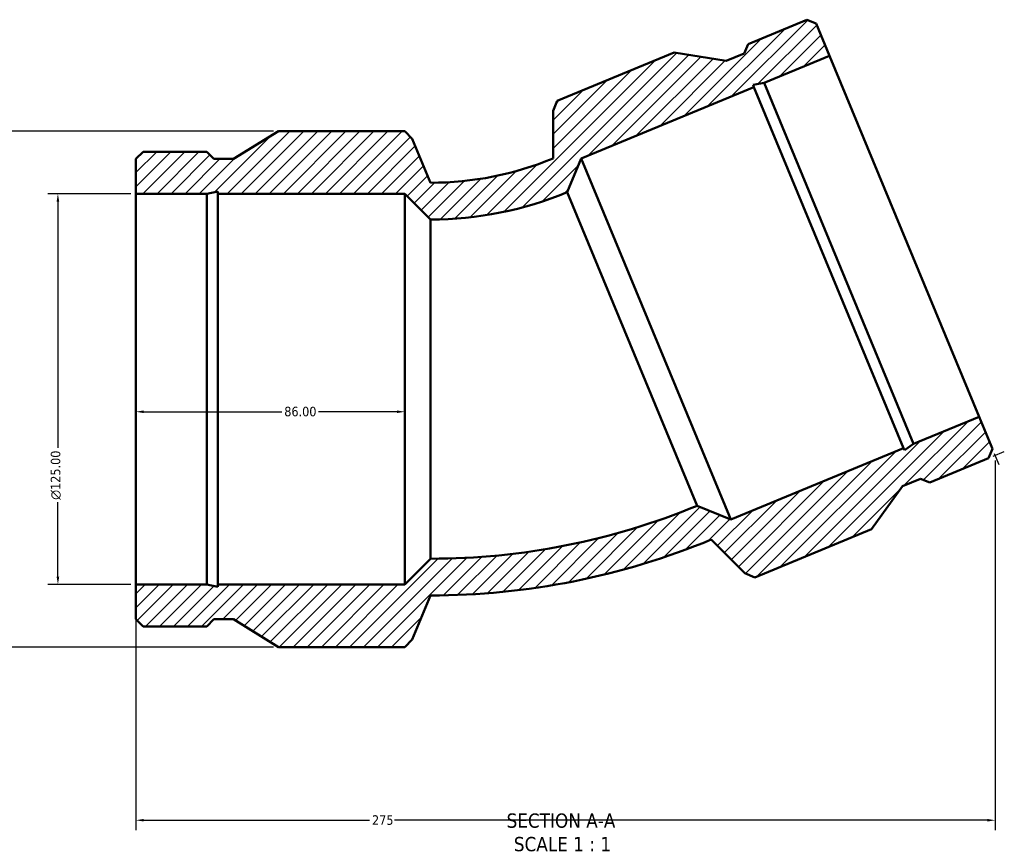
# Model space of a CAD drawing. Header units: millimetres. Extents: x -86 to 1307, y -581 to 1024.
# Tile 2 of 7: x 325 to 640, y -581 to -316. Entities that reach past the tile are written whole.
import ezdxf

# ---------------------------------------------------------------- set-up
doc = ezdxf.new("R2010")
doc.units = ezdxf.units.MM
for name, color, linetype, lineweight in [('Dimension (ANSI)', 7, 'Continuous', 25), ('Hatch (ANSI)', 7, 'Continuous', 18), ('Symbol (ANSI)', 7, 'Continuous', 25), ('Visible (ANSI)', 7, 'Continuous', 50)]:
    doc.layers.add(name, color=color, linetype=linetype, lineweight=lineweight)
doc.styles.add('Label Text (ANSI)', font='tahoma.ttf')
doc.styles.add('Note Text (ANSI)', font='tahoma.ttf')
doc.dimstyles.new('Default - mm (ANSI)', dxfattribs={"dimtxt": 3.048, "dimasz": 2.5, "dimexe": 3.175, "dimexo": 1.6002, "dimgap": 0.8, "dimtad": 0, "dimtoh": 1, "dimrnd": 1e-08, "dimzin": 4, "dimdsep": 46, "dimtxsty": 'Note Text (ANSI)', "dimcen": 0.09, "dimdle": 10, "dimclrd": 256, "dimclre": 256, "dimclrt": 256, "dimadec": 1, "dimazin": 1, "dimtfac": 1, "dimtofl": 0, "dimtmove": 0, "dimatfit": 3, "dimfxl": 1, "dimtolj": 1, "dimtzin": 4, "dimlwd": -1, "dimlwe": -1, "dimarcsym": 0})

# ---------------------------------------------------------------- blocks, each defined once
blk = doc.blocks.new('*D7')
at = {"layer": 'Defpoints', "color": 0, "transparency": 16777216}
for p in [(362.53, -434.1), (448.53, -434.1), (448.53, -441.34)]:
    blk.add_point(p, dxfattribs=at)
at = {"layer": 'Dimension (ANSI)', "transparency": 16777216}
for p, q in [((365.03, -441.34), (409.18, -441.34)), ((446.03, -441.34), (420.88, -441.34))]:
    blk.add_line(p, q, dxfattribs=at)
for points in [[(365.03, -440.92), (365.03, -441.76), (362.53, -441.34)], [(446.03, -440.92), (446.03, -441.76), (448.53, -441.34)]]:
    blk.add_solid(points, dxfattribs=at)
at = {"layer": 'Dimension (ANSI)', "transparency": 16777216, "insert": (409.98, -439.75), "char_height": 3.048, "attachment_point": 1, "style": 'Note Text (ANSI)'}
blk.add_mtext('\\A1;86.00', dxfattribs=at)
blk = doc.blocks.new('*D8')
at = {"layer": 'Defpoints', "color": 0, "transparency": 16777216}
for p in [(637.4, -455.32), (362.53, -496.6), (362.53, -572)]:
    blk.add_point(p, dxfattribs=at)
at = {"layer": 'Dimension (ANSI)', "transparency": 16777216}
for p, q in [((637.4, -456.92), (637.4, -575.17)), ((362.53, -498.2), (362.53, -575.17)), ((365.03, -572), (437.25, -572)), ((634.9, -572), (445.27, -572))]:
    blk.add_line(p, q, dxfattribs=at)
for points in [[(365.03, -571.58), (365.03, -572.41), (362.53, -572)], [(634.9, -571.58), (634.9, -572.41), (637.4, -572)]]:
    blk.add_solid(points, dxfattribs=at)
at = {"layer": 'Dimension (ANSI)', "transparency": 16777216, "insert": (438.05, -570.41), "char_height": 3.048, "attachment_point": 1, "style": 'Note Text (ANSI)'}
blk.add_mtext('\\A1;275', dxfattribs=at)
blk = doc.blocks.new('*D9')
at = {"layer": 'Defpoints', "color": 0, "transparency": 16777216}
for p in [(362.53, -371.6), (337.56, -496.6), (362.53, -496.6)]:
    blk.add_point(p, dxfattribs=at)
at = {"layer": 'Dimension (ANSI)', "transparency": 16777216}
for p, q in [((360.93, -371.6), (334.39, -371.6)), ((337.56, -374.1), (337.56, -452.88)), ((337.56, -494.1), (337.56, -470.31)), ((360.93, -496.6), (334.39, -496.6))]:
    blk.add_line(p, q, dxfattribs=at)
for points in [[(337.15, -374.1), (337.98, -374.1), (337.56, -371.6)], [(337.15, -494.1), (337.98, -494.1), (337.56, -496.6)]]:
    blk.add_solid(points, dxfattribs=at)
at = {"layer": 'Dimension (ANSI)', "transparency": 16777216, "insert": (335.27, -469.51), "char_height": 3.048, "attachment_point": 1, "rotation": 90, "style": 'Note Text (ANSI)'}
blk.add_mtext('\\A1;\\fAIGDT|b0|i0;\\H3.0480;\\ln\\fTahoma|b0|i0;\\H3.0480;125.00', dxfattribs=at)
blk = doc.blocks.new('*D10')
at = {"layer": 'Defpoints', "color": 0, "transparency": 16777216}
for p in [(408.11, -351.6), (281.64, -516.6), (408.11, -516.6)]:
    blk.add_point(p, dxfattribs=at)
at = {"layer": 'Dimension (ANSI)', "transparency": 16777216}
for p, q in [((406.51, -351.6), (278.46, -351.6)), ((281.64, -354.1), (281.64, -466.76)), ((281.64, -514.1), (281.64, -480.44)), ((406.51, -516.6), (278.46, -516.6))]:
    blk.add_line(p, q, dxfattribs=at)
for points in [[(281.22, -354.1), (282.05, -354.1), (281.64, -351.6)], [(281.22, -514.1), (282.05, -514.1), (281.64, -516.6)]]:
    blk.add_solid(points, dxfattribs=at)
at = {"layer": 'Dimension (ANSI)', "transparency": 16777216, "insert": (280.05, -479.64), "char_height": 3.048, "attachment_point": 1, "rotation": 90, "style": 'Note Text (ANSI)'}
blk.add_mtext('\\A1;165.00', dxfattribs=at)

msp = doc.modelspace()

# ---------------------------------------------------------------- hatches: boundary and pattern name
at = {"layer": 'Hatch (ANSI)'}
h = msp.add_hatch(dxfattribs=at)
h.set_pattern_fill('ANSI31', color=256, scale=25.4, style=0)
h.set_pattern_definition([(45, (0, 0), (-2.245064, 2.245064), [])])
edge = h.paths.add_edge_path()
edge.add_line((362.531, -360.474), (362.531, -371.597))
edge.add_line((362.531, -371.597), (385.194, -371.597))
edge.add_line((385.194, -371.597), (388.72, -370.848))
edge.add_line((388.72, -370.848), (388.72, -371.597))
edge.add_line((388.72, -371.597), (448.531, -371.597))
edge.add_line((448.531, -371.597), (456.781, -379.847))
edge.add_ellipse((456.781, -265.551), major_axis=(0, -114.297), ratio=1, start_angle=0, end_angle=22.5)
edge.add_line((500.521, -371.147), (504.986, -360.368))
edge.add_line((504.986, -360.368), (560.244, -337.479))
edge.add_line((560.244, -337.479), (559.957, -336.787))
edge.add_line((559.957, -336.787), (563.501, -336.13))
edge.add_line((563.501, -336.13), (584.439, -327.457))
edge.add_line((584.439, -327.457), (580.183, -317.181))
edge.add_line((580.183, -317.181), (577.208, -315.949))
edge.add_line((577.208, -315.949), (558.373, -323.75))
edge.add_line((558.373, -323.75), (557.141, -326.725))
edge.add_line((557.141, -326.725), (551.381, -329.111))
edge.add_line((551.381, -329.111), (534.679, -326.421))
edge.add_line((534.679, -326.421), (497.332, -341.89))
edge.add_line((497.332, -341.89), (496.024, -345.048))
edge.add_line((496.024, -345.048), (496.024, -360.292))
edge.add_ellipse((456.781, -265.551), major_axis=(39.243, -94.741), ratio=1, start_angle=337.5, end_angle=360, ccw=False)
edge.add_line((456.781, -368.097), (450.948, -354.014))
edge.add_line((450.948, -354.014), (448.531, -351.597))
edge.add_line((448.531, -351.597), (408.107, -351.597))
edge.add_line((408.107, -351.597), (393.706, -360.474))
edge.add_line((393.706, -360.474), (387.471, -360.474))
edge.add_line((387.471, -360.474), (385.194, -358.197))
edge.add_line((385.194, -358.197), (364.808, -358.197))
edge.add_line((364.808, -358.197), (362.531, -360.474))
edge = h.paths.add_edge_path()
edge.add_line((362.531, -496.597), (362.531, -507.72))
edge.add_line((362.531, -507.72), (364.808, -509.997))
edge.add_line((364.808, -509.997), (385.194, -509.997))
edge.add_line((385.194, -509.997), (387.471, -507.72))
edge.add_line((387.471, -507.72), (393.706, -507.72))
edge.add_line((393.706, -507.72), (408.107, -516.597))
edge.add_line((408.107, -516.597), (448.531, -516.597))
edge.add_line((448.531, -516.597), (450.948, -514.181))
edge.add_line((450.948, -514.181), (456.781, -500.097))
edge.add_ellipse((456.781, -265.551), major_axis=(0, -234.547), ratio=1, start_angle=0, end_angle=22.5)
edge.add_line((546.538, -482.244), (557.318, -493.023))
edge.add_line((557.318, -493.023), (560.475, -494.331))
edge.add_line((560.475, -494.331), (597.822, -478.861))
edge.add_line((597.822, -478.861), (607.729, -465.149))
edge.add_line((607.729, -465.149), (613.49, -462.763))
edge.add_line((613.49, -462.763), (616.465, -463.995))
edge.add_line((616.465, -463.995), (635.299, -456.194))
edge.add_line((635.299, -456.194), (636.531, -453.218))
edge.add_line((636.531, -453.218), (632.275, -442.942))
edge.add_line((632.275, -442.942), (611.337, -451.615))
edge.add_line((611.337, -451.615), (608.366, -453.657))
edge.add_line((608.366, -453.657), (608.079, -452.964))
edge.add_line((608.079, -452.964), (552.821, -475.853))
edge.add_line((552.821, -475.853), (542.042, -471.388))
edge.add_ellipse((456.781, -265.551), major_axis=(85.261, -205.837), ratio=1, start_angle=337.5, end_angle=360, ccw=False)
edge.add_line((456.781, -488.347), (448.531, -496.597))
edge.add_line((448.531, -496.597), (388.72, -496.597))
edge.add_line((388.72, -496.597), (388.72, -497.347))
edge.add_line((388.72, -497.347), (385.194, -496.597))
edge.add_line((385.194, -496.597), (362.531, -496.597))

# ---------------------------------------------------------------- linework, layer by layer
at = {"layer": 'Dimension (ANSI)'}
for p, q in [((636.777, -455.581), (640.336, -454.107)), ((637.144, -454.697), (638.618, -458.255))]:
    msp.add_line(p, q, dxfattribs=at)
at = {"layer": 'Visible (ANSI)'}
for p, q in [((577.208, -315.949), (558.373, -323.75)), ((580.183, -317.181), (577.208, -315.949)), ((584.439, -327.457), (580.183, -317.181)), ((558.373, -323.75), (557.141, -326.725)), ((534.679, -326.421), (497.332, -341.89)), ((551.381, -329.111), (534.679, -326.421)), ((557.141, -326.725), (551.381, -329.111)), ((563.501, -336.13), (584.439, -327.457)), ((584.439, -327.457), (632.275, -442.942)), ((559.957, -336.787), (563.501, -336.13)), ((560.244, -337.479), (559.957, -336.787)), ((563.501, -336.13), (611.337, -451.615)), ((504.986, -360.368), (560.244, -337.479)), ((560.244, -337.479), (608.079, -452.964)), ((497.332, -341.89), (496.024, -345.048)), ((496.024, -345.048), (496.024, -360.292)), ((408.107, -351.597), (393.706, -360.474)), ((448.531, -351.597), (408.107, -351.597)), ((450.948, -354.014), (448.531, -351.597)), ((456.781, -368.097), (450.948, -354.014)), ((364.808, -358.197), (362.531, -360.474)), ((385.194, -358.197), (364.808, -358.197)), ((387.471, -360.474), (385.194, -358.197)), ((362.531, -360.474), (362.531, -371.597)), ((393.706, -360.474), (387.471, -360.474)), ((500.521, -371.147), (504.986, -360.368)), ((504.986, -360.368), (552.821, -475.853)), ((362.531, -371.597), (385.194, -371.597)), ((362.531, -496.597), (362.531, -371.597)), ((385.194, -371.597), (388.72, -370.848)), ((385.194, -496.597), (385.194, -371.597)), ((388.72, -370.848), (388.72, -371.597)), ((388.72, -371.597), (448.531, -371.597)), ((388.72, -496.597), (388.72, -371.597)), ((448.531, -371.597), (456.781, -379.847)), ((448.531, -496.597), (448.531, -371.597)), ((500.521, -371.147), (542.042, -471.388)), ((456.781, -488.347), (456.781, -379.847)), ((632.275, -442.942), (611.337, -451.615)), ((636.531, -453.218), (632.275, -442.942)), ((608.079, -452.964), (552.821, -475.853)), ((608.366, -453.657), (608.079, -452.964)), ((611.337, -451.615), (608.366, -453.657)), ((635.299, -456.194), (636.531, -453.218)), ((616.465, -463.995), (635.299, -456.194)), ((607.729, -465.149), (613.49, -462.763)), ((613.49, -462.763), (616.465, -463.995)), ((597.822, -478.861), (607.729, -465.149)), ((552.821, -475.853), (542.042, -471.388)), ((560.475, -494.331), (597.822, -478.861)), ((546.538, -482.244), (557.318, -493.023)), ((456.781, -488.347), (448.531, -496.597)), ((557.318, -493.023), (560.475, -494.331)), ((362.531, -496.597), (362.531, -507.72)), ((385.194, -496.597), (362.531, -496.597)), ((388.72, -497.347), (385.194, -496.597)), ((448.531, -496.597), (388.72, -496.597)), ((388.72, -496.597), (388.72, -497.347)), ((450.948, -514.181), (456.781, -500.097)), ((362.531, -507.72), (364.808, -509.997)), ((364.808, -509.997), (385.194, -509.997)), ((385.194, -509.997), (387.471, -507.72)), ((387.471, -507.72), (393.706, -507.72)), ((393.706, -507.72), (408.107, -516.597)), ((408.107, -516.597), (448.531, -516.597)), ((448.531, -516.597), (450.948, -514.181))]:
    msp.add_line(p, q, dxfattribs=at)
for radius in [102.547, 114.297, 222.797, 234.547]:
    msp.add_arc((456.781, -265.551), radius, 270, 292.5, dxfattribs=at)

# ---------------------------------------------------------------- texts
at = {"layer": 'Symbol (ANSI)', "char_height": 4.572, "attachment_point": 7, "style": 'Label Text (ANSI)'}
for s, insert in [('SECTION A-A', (481.107, -574.485)), ('SCALE 1 : 1', (483.426, -581.998))]:
    msp.add_mtext(s, dxfattribs=dict(at, insert=insert))

# ---------------------------------------------------------------- dimensions: what is measured, and where the dimension line sits
at = {"layer": 'Dimension (ANSI)'}
for base, p1, p2, angle, override, picture, middle in [((281.635, -516.597), (408.107, -351.597), (408.107, -516.597), 90, {"dimtoh": 0, "dimdec": 2, "dimtp": 0, "dimtm": 0, "dimtdec": 2, "dimatfit": 1}, '*D10', (281.635, -473.597)), ((448.531, -441.341), (362.531, -434.097), (448.531, -434.097), 180, {"dimtoh": 0, "dimdec": 2, "dimse1": 1, "dimse2": 1, "dimtp": 0, "dimtm": 0, "dimtdec": 2, "dimatfit": 1}, '*D7', (415.031, -441.341)), ((362.531, -571.995), (637.403, -455.322), (362.531, -496.597), 180, {"dimtoh": 0, "dimdec": 0, "dimtp": 0, "dimtm": 0, "dimtdec": 2, "dimatfit": 1}, '*D8', (441.258, -571.995))]:
    dim = msp.add_linear_dim(base=base, p1=p1, p2=p2, angle=angle, dimstyle='Default - mm (ANSI)', override=override, dxfattribs=at)
    dim.commit()
    dim.dimension.update_dxf_attribs({"geometry": picture, "text_midpoint": middle, "dimtype": 160})
dim = msp.add_linear_dim(base=(337.564, -496.597), p1=(362.531, -371.597), p2=(362.531, -496.597), angle=90, text='\\fAIGDT|b0|i0;\\H3.0480;\\ln\\fTahoma|b0|i0;\\H3.0480;<>', dimstyle='Default - mm (ANSI)', override={"dimtoh": 0, "dimdec": 2, "dimtp": 0, "dimtm": 0, "dimtdec": 2, "dimatfit": 1}, dxfattribs=at)
dim.commit()
dim.dimension.update_dxf_attribs({"geometry": '*D9', "text_midpoint": (337.564, -461.597), "dimtype": 160})

doc.saveas('drawing.dxf')
